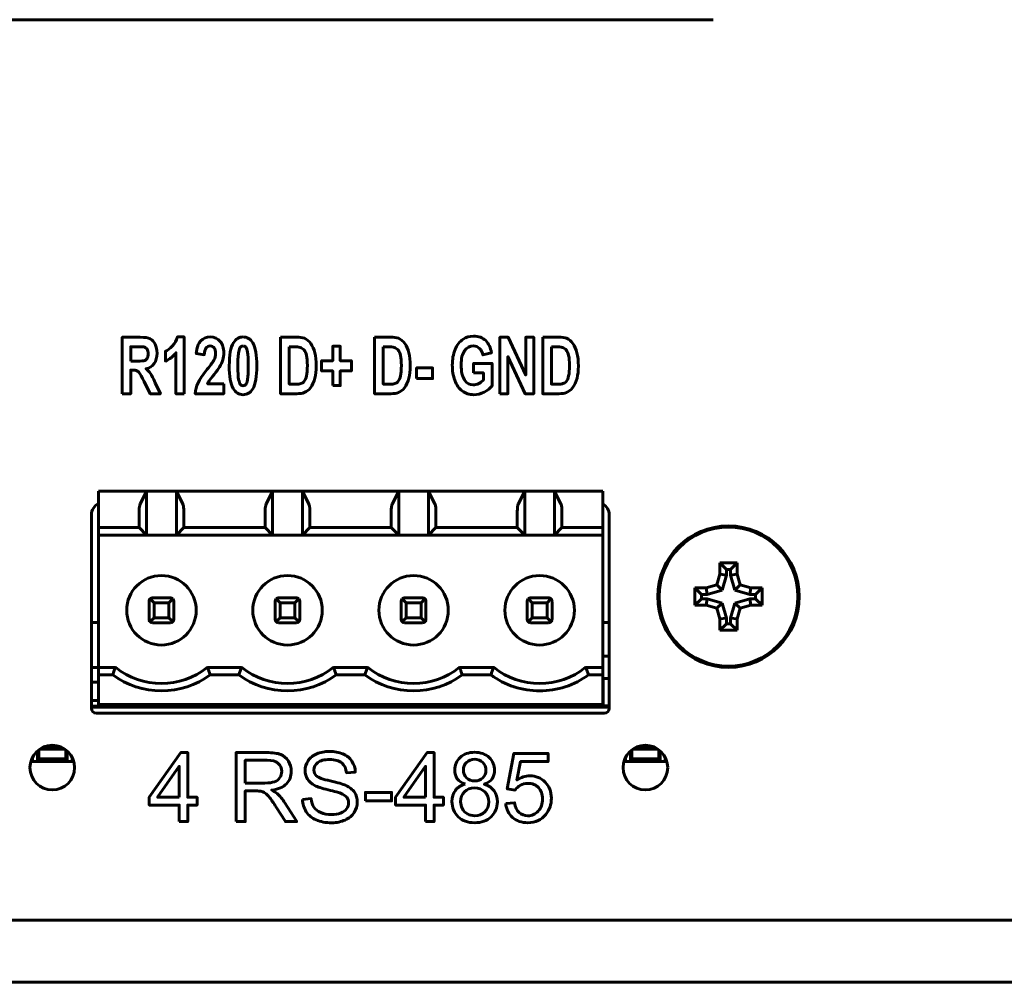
# Model space of a CAD drawing. Header units: millimetres. Extents: x -130 to 140, y -142 to 74.
# Tile 11 of 13: x 55 to 94, y -12 to 26. Entities that reach past the tile are written whole.
import ezdxf

# ---------------------------------------------------------------- set-up
doc = ezdxf.new("R2010")
doc.units = ezdxf.units.MM
doc.linetypes.add('K5LT_BASIC', pattern=[0])

msp = doc.modelspace()

# ---------------------------------------------------------------- linework, layer by layer
at = {"color": 150, "linetype": 'K5LT_BASIC', "lineweight": 60, "true_color": 0x0080ff}
for p, q in [((-85.511, 26.455), (82.489, 26.455)), ((59.658, 7.458), (57.718, 7.458)), ((57.718, 6.938), (57.718, 7.458)), ((59.658, 7.458), (59.398, 6.938)), ((60.858, 7.458), (59.658, 7.458)), ((59.658, 7.458), (59.658, 5.688)), ((61.118, 6.938), (60.858, 7.458)), ((64.738, 7.458), (60.858, 7.458)), ((60.858, 5.688), (60.858, 7.458)), ((64.738, 7.458), (64.478, 6.938)), ((65.938, 7.458), (64.738, 7.458)), ((64.738, 7.458), (64.738, 5.688)), ((65.938, 5.688), (65.938, 7.458)), ((66.198, 6.938), (65.938, 7.458)), ((69.818, 7.458), (65.938, 7.458)), ((69.818, 7.458), (69.558, 6.938)), ((71.018, 7.458), (69.818, 7.458)), ((69.818, 7.458), (69.818, 5.688)), ((71.018, 5.688), (71.018, 7.458)), ((74.898, 7.458), (71.018, 7.458)), ((71.278, 6.938), (71.018, 7.458)), ((74.898, 7.458), (74.638, 6.938)), ((74.898, 5.688), (74.898, 7.458)), ((76.098, 7.458), (74.898, 7.458)), ((76.098, 5.688), (76.098, 7.458)), ((76.098, 7.458), (76.358, 6.938)), ((78.038, 7.458), (76.098, 7.458)), ((78.038, 7.458), (78.038, 6.938)), ((57.718, 6.938), (57.718, 6.666)), ((78.038, 6.666), (78.038, 6.938)), ((57.438, 6.507), (57.438, -1.293)), ((57.718, 6.666), (57.718, 5.988)), ((59.358, 5.988), (59.358, 6.666)), ((61.158, 6.666), (61.158, 5.988)), ((64.438, 5.988), (64.438, 6.666)), ((66.238, 6.666), (66.238, 5.988)), ((69.518, 5.988), (69.518, 6.666)), ((71.318, 6.666), (71.318, 5.988)), ((74.598, 6.666), (74.598, 5.988)), ((76.398, 6.666), (76.398, 5.988)), ((78.038, 5.988), (78.038, 6.666)), ((78.298, -1.293), (78.298, 6.507)), ((57.718, 5.988), (57.718, 5.688)), ((59.358, 5.988), (57.718, 5.988)), ((59.658, 5.688), (59.358, 5.988)), ((61.158, 5.988), (60.858, 5.688)), ((64.438, 5.988), (61.158, 5.988)), ((64.738, 5.688), (64.438, 5.988)), ((66.238, 5.988), (65.938, 5.688)), ((69.518, 5.988), (66.238, 5.988)), ((69.818, 5.688), (69.518, 5.988)), ((71.318, 5.988), (71.018, 5.688)), ((74.598, 5.988), (71.318, 5.988)), ((74.598, 5.988), (74.898, 5.688)), ((76.398, 5.988), (76.098, 5.688)), ((78.038, 5.988), (76.398, 5.988)), ((78.038, 5.688), (78.038, 5.988)), ((57.718, 5.688), (57.718, 0.358)), ((59.658, 5.688), (57.718, 5.688)), ((60.858, 5.688), (59.658, 5.688)), ((64.738, 5.688), (60.858, 5.688)), ((65.938, 5.688), (64.738, 5.688)), ((69.818, 5.688), (65.938, 5.688)), ((71.018, 5.688), (69.818, 5.688)), ((74.898, 5.688), (71.018, 5.688)), ((74.898, 5.688), (76.098, 5.688)), ((78.038, 5.688), (76.098, 5.688)), ((78.038, 5.688), (78.038, 0.358)), ((82.758, 4.564), (82.758, 4.108)), ((83.458, 4.564), (82.758, 4.564)), ((83.023, 4.299), (82.758, 4.564)), ((83.194, 4.299), (83.458, 4.564)), ((83.458, 4.108), (83.458, 4.564)), ((82.758, 4.108), (82.637, 3.679)), ((83.023, 4.071), (82.758, 4.108)), ((83.023, 4.071), (82.851, 3.465)), ((83.023, 4.299), (83.023, 4.071)), ((83.194, 4.299), (83.023, 4.299)), ((83.194, 4.071), (83.194, 4.299)), ((83.194, 4.071), (83.458, 4.108)), ((83.365, 3.465), (83.194, 4.071)), ((83.58, 3.679), (83.458, 4.108)), ((82.637, 3.679), (82.208, 3.558)), ((82.851, 3.465), (82.637, 3.679)), ((83.365, 3.465), (83.58, 3.679)), ((84.008, 3.558), (83.58, 3.679)), ((82.017, 3.294), (81.753, 3.558)), ((81.753, 3.558), (81.753, 2.858)), ((82.208, 3.558), (81.753, 3.558)), ((82.017, 3.294), (82.017, 3.123)), ((82.245, 3.294), (82.017, 3.294)), ((82.245, 3.294), (82.208, 3.558)), ((82.851, 3.465), (82.245, 3.294)), ((83.971, 3.294), (83.365, 3.465)), ((83.971, 3.294), (84.008, 3.558)), ((84.199, 3.294), (83.971, 3.294)), ((84.464, 3.558), (84.008, 3.558)), ((84.199, 3.294), (84.464, 3.558)), ((84.199, 3.123), (84.199, 3.294)), ((84.464, 2.858), (84.464, 3.558)), ((59.758, 2.308), (59.758, 3.008)), ((59.958, 2.958), (59.802, 3.114)), ((60.608, 3.158), (59.908, 3.158)), ((59.958, 2.958), (59.958, 2.358)), ((60.558, 2.958), (59.958, 2.958)), ((60.714, 3.114), (60.558, 2.958)), ((60.558, 2.358), (60.558, 2.958)), ((60.758, 2.308), (60.758, 3.008)), ((64.838, 2.308), (64.838, 3.008)), ((65.038, 2.958), (64.882, 3.114)), ((65.688, 3.158), (64.988, 3.158)), ((65.038, 2.958), (65.038, 2.358)), ((65.638, 2.958), (65.038, 2.958)), ((65.794, 3.114), (65.638, 2.958)), ((65.638, 2.358), (65.638, 2.958)), ((65.838, 2.308), (65.838, 3.008)), ((69.918, 2.308), (69.918, 3.008)), ((70.118, 2.958), (69.962, 3.114)), ((70.768, 3.158), (70.068, 3.158)), ((70.118, 2.958), (70.118, 2.358)), ((70.718, 2.958), (70.118, 2.958)), ((70.874, 3.114), (70.718, 2.958)), ((70.718, 2.358), (70.718, 2.958)), ((70.918, 2.308), (70.918, 3.008)), ((74.998, 2.308), (74.998, 3.008)), ((75.198, 2.958), (75.042, 3.114)), ((75.848, 3.158), (75.148, 3.158)), ((75.198, 2.958), (75.198, 2.358)), ((75.798, 2.958), (75.198, 2.958)), ((75.954, 3.114), (75.798, 2.958)), ((75.798, 2.358), (75.798, 2.958)), ((75.998, 2.308), (75.998, 3.008)), ((82.017, 3.123), (81.753, 2.858)), ((81.753, 2.858), (82.208, 2.858)), ((82.017, 3.123), (82.245, 3.123)), ((82.245, 3.123), (82.208, 2.858)), ((82.208, 2.858), (82.637, 2.737)), ((82.245, 3.123), (82.851, 2.951)), ((82.851, 2.951), (82.637, 2.737)), ((82.851, 2.951), (83.023, 2.345)), ((83.194, 2.345), (83.365, 2.951)), ((83.365, 2.951), (83.971, 3.123)), ((83.365, 2.951), (83.58, 2.737)), ((83.58, 2.737), (84.008, 2.858)), ((83.971, 3.123), (84.199, 3.123)), ((83.971, 3.123), (84.008, 2.858)), ((84.008, 2.858), (84.464, 2.858)), ((84.199, 3.123), (84.464, 2.858)), ((82.637, 2.737), (82.758, 2.308)), ((83.458, 2.308), (83.58, 2.737)), ((57.438, 2.168), (57.718, 2.168)), ((59.958, 2.358), (59.802, 2.202)), ((60.608, 2.158), (59.908, 2.158)), ((59.958, 2.358), (60.558, 2.358)), ((60.558, 2.358), (60.714, 2.202)), ((65.038, 2.358), (64.882, 2.202)), ((65.688, 2.158), (64.988, 2.158)), ((65.038, 2.358), (65.638, 2.358)), ((65.638, 2.358), (65.794, 2.202)), ((70.118, 2.358), (69.962, 2.202)), ((70.768, 2.158), (70.068, 2.158)), ((70.118, 2.358), (70.718, 2.358)), ((70.718, 2.358), (70.874, 2.202)), ((75.198, 2.358), (75.042, 2.202)), ((75.848, 2.158), (75.148, 2.158)), ((75.198, 2.358), (75.798, 2.358)), ((75.798, 2.358), (75.954, 2.202)), ((78.038, 2.168), (78.298, 2.168)), ((83.023, 2.345), (82.758, 2.308)), ((82.758, 2.308), (82.758, 1.853)), ((83.023, 2.117), (82.758, 1.853)), ((83.023, 2.345), (83.023, 2.117)), ((83.023, 2.117), (83.194, 2.117)), ((83.194, 2.117), (83.194, 2.345)), ((83.194, 2.345), (83.458, 2.308)), ((83.194, 2.117), (83.458, 1.853)), ((83.458, 1.853), (83.458, 2.308)), ((82.758, 1.853), (83.458, 1.853)), ((78.038, 0.808), (78.298, 0.808)), ((57.718, 0.358), (57.438, 0.358)), ((57.718, 0.358), (58.405, 0.358)), ((57.718, 0.358), (57.718, 0.058)), ((58.298, 0.058), (57.718, 0.058)), ((57.718, 0.058), (57.718, -1.142)), ((63.485, 0.358), (62.111, 0.358)), ((63.378, 0.058), (62.22, 0.058)), ((68.565, 0.358), (67.191, 0.358)), ((68.458, 0.058), (67.3, 0.058)), ((73.646, 0.359), (72.271, 0.358)), ((73.538, 0.058), (72.38, 0.058)), ((77.351, 0.359), (78.038, 0.358)), ((78.038, 0.058), (77.46, 0.058)), ((78.038, 0.358), (78.038, 0.058)), ((78.038, -1.142), (78.038, 0.058)), ((57.718, -0.242), (57.438, -0.242)), ((78.058, -0.092), (78.058, -1.192)), ((78.298, -0.092), (78.058, -0.092)), ((57.438, -0.972), (57.718, -0.972)), ((57.438, -0.972), (57.718, -0.972)), ((78.038, -1.142), (57.718, -1.142)), ((57.758, -1.181), (57.758, -1.142)), ((57.758, -1.181), (57.758, -1.212)), ((58.258, -1.242), (58.258, -1.142)), ((58.908, -1.142), (58.908, -1.162)), ((59.758, -1.142), (59.758, -1.242)), ((60.758, -1.142), (60.758, -1.242)), ((60.813, -1.142), (60.813, -1.222)), ((61.148, -1.212), (61.148, -1.142)), ((61.568, -1.142), (61.568, -1.212)), ((61.683, -1.222), (61.683, -1.142)), ((62.083, -1.142), (62.083, -1.222)), ((62.953, -1.222), (62.953, -1.142)), ((63.353, -1.142), (63.353, -1.222)), ((64.223, -1.222), (64.223, -1.142)), ((64.243, -1.242), (64.243, -1.142)), ((64.663, -1.142), (64.663, -1.242)), ((64.838, -1.142), (64.838, -1.242)), ((65.838, -1.142), (65.838, -1.242)), ((65.933, -1.142), (65.933, -1.242)), ((66.763, -1.222), (66.763, -1.142)), ((66.783, -1.242), (66.783, -1.142)), ((67.203, -1.142), (67.203, -1.242)), ((67.258, -1.181), (67.258, -1.142)), ((67.758, -1.242), (67.758, -1.142)), ((68.033, -1.222), (68.033, -1.142)), ((68.053, -1.242), (68.053, -1.142)), ((68.473, -1.142), (68.473, -1.242)), ((68.758, -1.142), (68.758, -1.242)), ((69.258, -1.142), (69.258, -1.181)), ((69.303, -1.222), (69.303, -1.142)), ((69.703, -1.142), (69.703, -1.222)), ((69.918, -1.142), (69.918, -1.242)), ((70.918, -1.142), (70.918, -1.242)), ((70.958, -1.242), (70.958, -1.142)), ((72.708, -1.192), (72.708, -1.142)), ((73.608, -1.142), (73.608, -1.192)), ((74.998, -1.142), (74.998, -1.242)), ((75.998, -1.142), (75.998, -1.242)), ((75.998, -1.142), (75.998, -1.242)), ((76.408, -1.142), (76.408, -1.192)), ((76.958, -1.242), (76.958, -1.142)), ((78.038, -1.092), (78.058, -1.092)), ((57.758, -1.212), (57.438, -1.212)), ((57.758, -1.217), (57.438, -1.217)), ((57.438, -1.242), (78.298, -1.242)), ((57.638, -1.493), (78.098, -1.493)), ((57.758, -1.217), (57.758, -1.212)), ((58.258, -1.241), (57.818, -1.241)), ((58.958, -1.212), (59.758, -1.212)), ((59.258, -1.212), (59.258, -1.242)), ((59.698, -1.241), (59.258, -1.241)), ((60.758, -1.222), (60.813, -1.222)), ((61.568, -1.212), (61.148, -1.212)), ((61.148, -1.217), (61.148, -1.212)), ((61.568, -1.217), (61.148, -1.217)), ((61.568, -1.217), (61.568, -1.212)), ((61.683, -1.222), (62.083, -1.222)), ((62.953, -1.222), (63.353, -1.222)), ((64.223, -1.222), (64.243, -1.222)), ((66.763, -1.222), (66.783, -1.222)), ((67.758, -1.241), (67.318, -1.241)), ((68.033, -1.222), (68.053, -1.222)), ((69.198, -1.241), (68.758, -1.241)), ((69.303, -1.222), (69.703, -1.222)), ((73.608, -1.192), (72.708, -1.192)), ((76.408, -1.192), (75.998, -1.192)), ((78.298, -1.192), (78.058, -1.192)), ((55.258, -3.008), (55.258, -3.382)), ((55.311, -2.965), (55.311, -3.329)), ((56.364, -2.934), (55.353, -2.934)), ((56.276, -2.882), (55.44, -2.882)), ((55.554, -2.832), (56.162, -2.832)), ((56.406, -3.329), (56.406, -2.965)), ((56.458, -3.382), (56.458, -3.008)), ((79.158, -3.008), (79.158, -3.382)), ((79.211, -2.965), (79.211, -3.329)), ((80.264, -2.934), (79.253, -2.934)), ((80.176, -2.882), (79.34, -2.882)), ((79.454, -2.832), (80.062, -2.832)), ((80.306, -3.329), (80.306, -2.965)), ((80.358, -3.382), (80.358, -3.008)), ((55.058, -3.267), (55.058, -3.432)), ((56.658, -3.432), (55.058, -3.432)), ((55.258, -3.382), (55.311, -3.329)), ((55.258, -3.382), (56.458, -3.382)), ((55.311, -3.329), (56.406, -3.329)), ((56.458, -3.382), (56.406, -3.329)), ((56.658, -3.267), (56.658, -3.432)), ((78.958, -3.267), (78.958, -3.432)), ((80.558, -3.432), (78.958, -3.432)), ((79.158, -3.382), (79.211, -3.329)), ((79.158, -3.382), (80.358, -3.382)), ((79.211, -3.329), (80.306, -3.329)), ((80.358, -3.382), (80.306, -3.329)), ((80.558, -3.267), (80.558, -3.432)), ((-119.706, -9.832), (130.294, -9.832)), ((80.294, -9.824), (117.594, -9.824)), ((80.294, -9.832), (80.294, -9.824)), ((-119.706, -12.332), (130.294, -12.332))]:
    msp.add_line(p, q, dxfattribs=at)
for centre, radius in [((83.108, 3.208), 2.85), ((83.108, 3.208), 2.8), ((60.258, 2.658), 1.4), ((65.338, 2.658), 1.4), ((70.418, 2.658), 1.4), ((75.498, 2.658), 1.4), ((55.858, -3.679), 0.9), ((79.758, -3.679), 0.9)]:
    msp.add_circle(centre, radius, dxfattribs=at)
for centre, radius, start, end in [((57.938, 6.507), 0.5, 116.1039, 180), ((77.798, 6.507), 0.5, 0, 61.3146), ((59.908, 3.008), 0.15, 135, 180), ((59.908, 3.008), 0.15, 90, 135), ((60.608, 3.008), 0.15, 45, 90), ((60.608, 3.008), 0.15, 0, 45), ((64.988, 3.008), 0.15, 135, 180), ((64.988, 3.008), 0.15, 90, 135), ((65.688, 3.008), 0.15, 45, 90), ((65.688, 3.008), 0.15, 0, 45), ((70.068, 3.008), 0.15, 135, 180), ((70.068, 3.008), 0.15, 90, 135), ((70.768, 3.008), 0.15, 45, 90), ((70.768, 3.008), 0.15, 0, 45), ((75.148, 3.008), 0.15, 135, 180), ((75.148, 3.008), 0.15, 90, 135), ((75.848, 3.008), 0.15, 45, 90), ((75.848, 3.008), 0.15, 0, 45), ((59.908, 2.308), 0.15, 180, 225), ((59.908, 2.308), 0.15, 225, 270), ((60.608, 2.308), 0.15, 270, 315), ((60.608, 2.308), 0.15, 315, 0), ((64.988, 2.308), 0.15, 180, 225), ((64.988, 2.308), 0.15, 225, 270), ((65.688, 2.308), 0.15, 270, 315), ((65.688, 2.308), 0.15, 315, 0), ((70.068, 2.308), 0.15, 180, 225), ((70.068, 2.308), 0.15, 225, 270), ((70.768, 2.308), 0.15, 270, 315), ((70.768, 2.308), 0.15, 315, 0), ((75.148, 2.308), 0.15, 180, 225), ((75.148, 2.308), 0.15, 225, 270), ((75.848, 2.308), 0.15, 270, 315), ((75.848, 2.308), 0.15, 315, 0), ((60.258, 2.656), 2.95, 231.1175, 308.8815), ((65.338, 2.656), 2.95, 231.1194, 308.8815), ((70.418, 2.656), 2.95, 231.1194, 308.8815), ((75.498, 2.656), 2.95, 231.1106, 308.8861), ((57.818, -1.181), 0.06, 180, 270), ((58.958, -1.162), 0.05, 180, 270), ((67.318, -1.181), 0.06, 180, 270), ((69.198, -1.181), 0.06, 270, 0), ((57.638, -1.293), 0.2, 180, 270), ((59.698, -1.181), 0.06, 270, 328.8898), ((78.098, -1.293), 0.2, 270, 0)]:
    msp.add_arc(centre, radius, start, end, dxfattribs=at)
for points, knots in [([(58.677, 11.386), (58.677, 11.386), (58.677, 13.659), (58.677, 13.659), (59.406, 13.659), (59.406, 13.659), (59.589, 13.659), (59.722, 13.639), (59.805, 13.598), (59.888, 13.557), (59.954, 13.485), (60.004, 13.38), (60.054, 13.276), (60.079, 13.157), (60.079, 13.022), (60.079, 12.851), (60.042, 12.71), (59.966, 12.599), (59.891, 12.488), (59.779, 12.418), (59.629, 12.389), (59.703, 12.332), (59.765, 12.268), (59.813, 12.199), (59.861, 12.129), (59.927, 12.006), (60.009, 11.829), (60.009, 11.829), (60.218, 11.386), (60.218, 11.386), (59.804, 11.386), (59.804, 11.386), (59.557, 11.882), (59.557, 11.882), (59.468, 12.059), (59.407, 12.17), (59.374, 12.216), (59.341, 12.261), (59.306, 12.293), (59.269, 12.31), (59.232, 12.327), (59.174, 12.335), (59.094, 12.335), (59.094, 12.335), (59.024, 12.335), (59.024, 12.335), (59.024, 11.386), (59.024, 11.386), (58.677, 11.386), (58.677, 11.386)], [0, 0, 0, 0, 0.055556, 0.055556, 0.111111, 0.111111, 0.111111, 0.166667, 0.166667, 0.166667, 0.222222, 0.222222, 0.222222, 0.277778, 0.277778, 0.277778, 0.333333, 0.333333, 0.333333, 0.388889, 0.388889, 0.388889, 0.444444, 0.444444, 0.444444, 0.5, 0.5, 0.5, 0.555556, 0.555556, 0.611111, 0.611111, 0.666667, 0.666667, 0.666667, 0.722222, 0.722222, 0.722222, 0.777778, 0.777778, 0.777778, 0.833333, 0.833333, 0.833333, 0.888889, 0.888889, 0.944444, 0.944444, 1, 1, 1, 1]), ([(61.17, 11.386), (61.17, 11.386), (60.843, 11.386), (60.843, 11.386), (60.843, 13.032), (60.843, 13.032), (60.723, 12.882), (60.582, 12.772), (60.419, 12.7), (60.419, 12.7), (60.419, 13.097), (60.419, 13.097), (60.505, 13.134), (60.598, 13.205), (60.698, 13.309), (60.798, 13.413), (60.867, 13.534), (60.904, 13.672), (60.904, 13.672), (61.17, 13.672), (61.17, 13.672), (61.17, 11.386), (61.17, 11.386)], [0, 0, 0, 0, 0.125, 0.125, 0.25, 0.25, 0.25, 0.375, 0.375, 0.375, 0.5, 0.5, 0.5, 0.625, 0.625, 0.625, 0.75, 0.75, 0.75, 0.875, 0.875, 1, 1, 1, 1]), ([(62.771, 11.789), (62.771, 11.789), (62.771, 11.386), (62.771, 11.386), (61.62, 11.386), (61.62, 11.386), (61.633, 11.539), (61.67, 11.684), (61.732, 11.821), (61.795, 11.959), (61.918, 12.141), (62.101, 12.368), (62.249, 12.551), (62.34, 12.675), (62.373, 12.74), (62.418, 12.83), (62.441, 12.919), (62.441, 13.007), (62.441, 13.105), (62.421, 13.179), (62.382, 13.232), (62.343, 13.284), (62.289, 13.31), (62.22, 13.31), (62.151, 13.31), (62.097, 13.282), (62.056, 13.227), (62.016, 13.173), (61.993, 13.082), (61.986, 12.954), (61.986, 12.954), (61.659, 12.998), (61.659, 12.998), (61.678, 13.238), (61.739, 13.411), (61.842, 13.515), (61.945, 13.62), (62.073, 13.672), (62.228, 13.672), (62.397, 13.672), (62.529, 13.611), (62.626, 13.49), (62.723, 13.369), (62.771, 13.218), (62.771, 13.037), (62.771, 12.935), (62.757, 12.837), (62.73, 12.744), (62.702, 12.652), (62.658, 12.555), (62.598, 12.453), (62.558, 12.386), (62.486, 12.289), (62.383, 12.162), (62.279, 12.036), (62.213, 11.952), (62.185, 11.91), (62.157, 11.869), (62.135, 11.828), (62.118, 11.789), (62.118, 11.789), (62.771, 11.789), (62.771, 11.789)], [0, 0, 0, 0, 0.047619, 0.047619, 0.095238, 0.095238, 0.095238, 0.142857, 0.142857, 0.142857, 0.190476, 0.190476, 0.190476, 0.238095, 0.238095, 0.238095, 0.285714, 0.285714, 0.285714, 0.333333, 0.333333, 0.333333, 0.380952, 0.380952, 0.380952, 0.428571, 0.428571, 0.428571, 0.47619, 0.47619, 0.47619, 0.52381, 0.52381, 0.52381, 0.571429, 0.571429, 0.571429, 0.619048, 0.619048, 0.619048, 0.666667, 0.666667, 0.666667, 0.714286, 0.714286, 0.714286, 0.761905, 0.761905, 0.761905, 0.809524, 0.809524, 0.809524, 0.857143, 0.857143, 0.857143, 0.904762, 0.904762, 0.904762, 0.952381, 0.952381, 0.952381, 1, 1, 1, 1]), ([(63.548, 13.672), (63.713, 13.672), (63.843, 13.593), (63.937, 13.435), (64.048, 13.249), (64.104, 12.94), (64.104, 12.508), (64.104, 12.077), (64.047, 11.766), (63.935, 11.578), (63.843, 11.422), (63.713, 11.345), (63.548, 11.345), (63.381, 11.345), (63.247, 11.43), (63.145, 11.6), (63.042, 11.771), (62.991, 12.075), (62.991, 12.512), (62.991, 12.941), (63.048, 13.25), (63.16, 13.439), (63.253, 13.594), (63.382, 13.672), (63.548, 13.672)], [0, 0, 0, 0, 0.125, 0.125, 0.125, 0.25, 0.25, 0.25, 0.375, 0.375, 0.375, 0.5, 0.5, 0.5, 0.625, 0.625, 0.625, 0.75, 0.75, 0.75, 0.875, 0.875, 0.875, 1, 1, 1, 1]), ([(65.061, 13.659), (65.061, 13.659), (65.691, 13.659), (65.691, 13.659), (65.833, 13.659), (65.942, 13.645), (66.016, 13.616), (66.117, 13.577), (66.203, 13.507), (66.274, 13.406), (66.346, 13.306), (66.4, 13.184), (66.437, 13.038), (66.475, 12.893), (66.493, 12.714), (66.493, 12.501), (66.493, 12.314), (66.476, 12.153), (66.441, 12.017), (66.398, 11.852), (66.337, 11.718), (66.258, 11.616), (66.198, 11.538), (66.117, 11.477), (66.015, 11.434), (65.939, 11.402), (65.837, 11.386), (65.71, 11.386), (65.71, 11.386), (65.061, 11.386), (65.061, 11.386), (65.061, 13.659), (65.061, 13.659)], [0, 0, 0, 0, 0.090909, 0.090909, 0.090909, 0.181818, 0.181818, 0.181818, 0.272727, 0.272727, 0.272727, 0.363636, 0.363636, 0.363636, 0.454545, 0.454545, 0.454545, 0.545455, 0.545455, 0.545455, 0.636364, 0.636364, 0.636364, 0.727273, 0.727273, 0.727273, 0.818182, 0.818182, 0.818182, 0.909091, 0.909091, 1, 1, 1, 1]), ([(68.849, 13.659), (68.849, 13.659), (69.48, 13.659), (69.48, 13.659), (69.622, 13.659), (69.731, 13.645), (69.805, 13.616), (69.905, 13.577), (69.992, 13.507), (70.063, 13.406), (70.135, 13.306), (70.189, 13.184), (70.226, 13.038), (70.264, 12.893), (70.282, 12.714), (70.282, 12.501), (70.282, 12.314), (70.265, 12.153), (70.23, 12.017), (70.187, 11.852), (70.126, 11.718), (70.047, 11.616), (69.987, 11.538), (69.906, 11.477), (69.804, 11.434), (69.728, 11.402), (69.626, 11.386), (69.499, 11.386), (69.499, 11.386), (68.849, 11.386), (68.849, 11.386), (68.849, 13.659), (68.849, 13.659)], [0, 0, 0, 0, 0.090909, 0.090909, 0.090909, 0.181818, 0.181818, 0.181818, 0.272727, 0.272727, 0.272727, 0.363636, 0.363636, 0.363636, 0.454545, 0.454545, 0.454545, 0.545455, 0.545455, 0.545455, 0.636364, 0.636364, 0.636364, 0.727273, 0.727273, 0.727273, 0.818182, 0.818182, 0.818182, 0.909091, 0.909091, 1, 1, 1, 1]), ([(72.835, 12.221), (72.835, 12.221), (72.835, 12.605), (72.835, 12.605), (73.579, 12.605), (73.579, 12.605), (73.579, 11.698), (73.579, 11.698), (73.506, 11.604), (73.401, 11.522), (73.264, 11.451), (73.127, 11.38), (72.988, 11.345), (72.847, 11.345), (72.668, 11.345), (72.512, 11.394), (72.379, 11.494), (72.246, 11.594), (72.146, 11.738), (72.079, 11.924), (72.012, 12.109), (71.978, 12.312), (71.978, 12.531), (71.978, 12.768), (72.016, 12.978), (72.09, 13.163), (72.165, 13.347), (72.274, 13.489), (72.418, 13.587), (72.528, 13.663), (72.665, 13.701), (72.828, 13.701), (73.041, 13.701), (73.207, 13.641), (73.326, 13.523), (73.446, 13.404), (73.523, 13.24), (73.557, 13.031), (73.557, 13.031), (73.213, 12.945), (73.213, 12.945), (73.189, 13.057), (73.143, 13.145), (73.077, 13.21), (73.01, 13.275), (72.927, 13.307), (72.828, 13.307), (72.677, 13.307), (72.557, 13.243), (72.468, 13.116), (72.379, 12.988), (72.335, 12.799), (72.335, 12.549), (72.335, 12.279), (72.38, 12.076), (72.47, 11.941), (72.56, 11.806), (72.678, 11.738), (72.825, 11.738), (72.897, 11.738), (72.969, 11.757), (73.042, 11.795), (73.115, 11.833), (73.177, 11.879), (73.229, 11.933), (73.229, 11.933), (73.229, 12.221), (73.229, 12.221), (72.835, 12.221), (72.835, 12.221)], [0, 0, 0, 0, 0.041667, 0.041667, 0.083333, 0.083333, 0.125, 0.125, 0.125, 0.166667, 0.166667, 0.166667, 0.208333, 0.208333, 0.208333, 0.25, 0.25, 0.25, 0.291667, 0.291667, 0.291667, 0.333333, 0.333333, 0.333333, 0.375, 0.375, 0.375, 0.416667, 0.416667, 0.416667, 0.458333, 0.458333, 0.458333, 0.5, 0.5, 0.5, 0.541667, 0.541667, 0.541667, 0.583333, 0.583333, 0.583333, 0.625, 0.625, 0.625, 0.666667, 0.666667, 0.666667, 0.708333, 0.708333, 0.708333, 0.75, 0.75, 0.75, 0.791667, 0.791667, 0.791667, 0.833333, 0.833333, 0.833333, 0.875, 0.875, 0.875, 0.916667, 0.916667, 0.916667, 0.958333, 0.958333, 1, 1, 1, 1]), ([(73.899, 11.386), (73.899, 11.386), (73.899, 13.659), (73.899, 13.659), (74.234, 13.659), (74.234, 13.659), (74.939, 12.136), (74.939, 12.136), (74.939, 13.659), (74.939, 13.659), (75.26, 13.659), (75.26, 13.659), (75.26, 11.386), (75.26, 11.386), (74.913, 11.386), (74.913, 11.386), (74.219, 12.88), (74.219, 12.88), (74.219, 11.386), (74.219, 11.386), (73.899, 11.386), (73.899, 11.386)], [0, 0, 0, 0, 0.1, 0.1, 0.2, 0.2, 0.3, 0.3, 0.4, 0.4, 0.5, 0.5, 0.6, 0.6, 0.7, 0.7, 0.8, 0.8, 0.9, 0.9, 1, 1, 1, 1]), ([(75.626, 13.659), (75.626, 13.659), (76.257, 13.659), (76.257, 13.659), (76.399, 13.659), (76.508, 13.645), (76.582, 13.616), (76.682, 13.577), (76.768, 13.507), (76.84, 13.406), (76.911, 13.306), (76.966, 13.184), (77.003, 13.038), (77.04, 12.893), (77.059, 12.714), (77.059, 12.501), (77.059, 12.314), (77.041, 12.153), (77.006, 12.017), (76.964, 11.852), (76.903, 11.718), (76.823, 11.616), (76.763, 11.538), (76.683, 11.477), (76.581, 11.434), (76.505, 11.402), (76.403, 11.386), (76.275, 11.386), (76.275, 11.386), (75.626, 11.386), (75.626, 11.386), (75.626, 13.659), (75.626, 13.659)], [0, 0, 0, 0, 0.090909, 0.090909, 0.090909, 0.181818, 0.181818, 0.181818, 0.272727, 0.272727, 0.272727, 0.363636, 0.363636, 0.363636, 0.454545, 0.454545, 0.454545, 0.545455, 0.545455, 0.545455, 0.636364, 0.636364, 0.636364, 0.727273, 0.727273, 0.727273, 0.818182, 0.818182, 0.818182, 0.909091, 0.909091, 1, 1, 1, 1]), ([(59.024, 12.697), (59.024, 12.697), (59.28, 12.697), (59.28, 12.697), (59.446, 12.697), (59.549, 12.707), (59.591, 12.725), (59.632, 12.744), (59.665, 12.776), (59.688, 12.822), (59.711, 12.867), (59.723, 12.924), (59.723, 12.993), (59.723, 13.069), (59.707, 13.131), (59.677, 13.178), (59.646, 13.225), (59.602, 13.255), (59.547, 13.267), (59.518, 13.272), (59.434, 13.275), (59.294, 13.275), (59.294, 13.275), (59.024, 13.275), (59.024, 13.275), (59.024, 12.697), (59.024, 12.697)], [0, 0, 0, 0, 0.111111, 0.111111, 0.111111, 0.222222, 0.222222, 0.222222, 0.333333, 0.333333, 0.333333, 0.444444, 0.444444, 0.444444, 0.555556, 0.555556, 0.555556, 0.666667, 0.666667, 0.666667, 0.777778, 0.777778, 0.777778, 0.888889, 0.888889, 1, 1, 1, 1]), ([(63.548, 13.31), (63.509, 13.31), (63.473, 13.293), (63.443, 13.259), (63.412, 13.226), (63.389, 13.166), (63.372, 13.078), (63.349, 12.966), (63.338, 12.775), (63.338, 12.508), (63.338, 12.24), (63.348, 12.056), (63.368, 11.956), (63.388, 11.856), (63.413, 11.79), (63.443, 11.756), (63.474, 11.723), (63.509, 11.707), (63.548, 11.707), (63.587, 11.707), (63.622, 11.724), (63.652, 11.757), (63.683, 11.791), (63.707, 11.851), (63.723, 11.938), (63.746, 12.05), (63.757, 12.24), (63.757, 12.508), (63.757, 12.775), (63.747, 12.959), (63.727, 13.059), (63.707, 13.159), (63.682, 13.226), (63.652, 13.259), (63.621, 13.293), (63.587, 13.31), (63.548, 13.31)], [0, 0, 0, 0, 0.083333, 0.083333, 0.083333, 0.166667, 0.166667, 0.166667, 0.25, 0.25, 0.25, 0.333333, 0.333333, 0.333333, 0.416667, 0.416667, 0.416667, 0.5, 0.5, 0.5, 0.583333, 0.583333, 0.583333, 0.666667, 0.666667, 0.666667, 0.75, 0.75, 0.75, 0.833333, 0.833333, 0.833333, 0.916667, 0.916667, 0.916667, 1, 1, 1, 1]), ([(65.407, 13.275), (65.407, 13.275), (65.407, 11.77), (65.407, 11.77), (65.664, 11.77), (65.664, 11.77), (65.761, 11.77), (65.83, 11.778), (65.873, 11.792), (65.929, 11.81), (65.975, 11.842), (66.012, 11.887), (66.049, 11.931), (66.079, 12.004), (66.102, 12.106), (66.125, 12.207), (66.137, 12.346), (66.137, 12.698), (66.125, 12.832), (66.102, 12.926), (66.079, 13.021), (66.046, 13.094), (66.004, 13.146), (65.962, 13.199), (65.909, 13.235), (65.845, 13.253), (65.797, 13.268), (65.702, 13.275), (65.562, 13.275), (65.562, 13.275), (65.407, 13.275), (65.407, 13.275)], [0, 0, 0, 0, 0.090909, 0.090909, 0.181818, 0.181818, 0.181818, 0.272727, 0.272727, 0.272727, 0.363636, 0.363636, 0.363636, 0.454545, 0.454545, 0.454545, 0.545455, 0.545455, 0.636364, 0.636364, 0.636364, 0.727273, 0.727273, 0.727273, 0.818182, 0.818182, 0.818182, 0.909091, 0.909091, 0.909091, 1, 1, 1, 1]), ([(67.161, 11.713), (67.161, 11.713), (67.161, 12.304), (67.161, 12.304), (66.711, 12.304), (66.711, 12.304), (66.711, 12.71), (66.711, 12.71), (67.161, 12.71), (67.161, 12.71), (67.161, 13.3), (67.161, 13.3), (67.46, 13.3), (67.46, 13.3), (67.46, 12.71), (67.46, 12.71), (67.91, 12.71), (67.91, 12.71), (67.91, 12.304), (67.91, 12.304), (67.46, 12.304), (67.46, 12.304), (67.46, 11.713), (67.46, 11.713), (67.161, 11.713), (67.161, 11.713)], [0, 0, 0, 0, 0.083333, 0.083333, 0.166667, 0.166667, 0.25, 0.25, 0.333333, 0.333333, 0.416667, 0.416667, 0.5, 0.5, 0.583333, 0.583333, 0.666667, 0.666667, 0.75, 0.75, 0.833333, 0.833333, 0.916667, 0.916667, 1, 1, 1, 1]), ([(69.196, 13.275), (69.196, 13.275), (69.196, 11.77), (69.196, 11.77), (69.453, 11.77), (69.453, 11.77), (69.55, 11.77), (69.619, 11.778), (69.662, 11.792), (69.718, 11.81), (69.764, 11.842), (69.801, 11.887), (69.838, 11.931), (69.868, 12.004), (69.891, 12.106), (69.914, 12.207), (69.926, 12.346), (69.926, 12.698), (69.914, 12.832), (69.891, 12.926), (69.868, 13.021), (69.835, 13.094), (69.793, 13.146), (69.751, 13.199), (69.698, 13.235), (69.634, 13.253), (69.586, 13.268), (69.491, 13.275), (69.351, 13.275), (69.351, 13.275), (69.196, 13.275), (69.196, 13.275)], [0, 0, 0, 0, 0.090909, 0.090909, 0.181818, 0.181818, 0.181818, 0.272727, 0.272727, 0.272727, 0.363636, 0.363636, 0.363636, 0.454545, 0.454545, 0.454545, 0.545455, 0.545455, 0.636364, 0.636364, 0.636364, 0.727273, 0.727273, 0.727273, 0.818182, 0.818182, 0.818182, 0.909091, 0.909091, 0.909091, 1, 1, 1, 1]), ([(75.973, 13.275), (75.973, 13.275), (75.973, 11.77), (75.973, 11.77), (76.23, 11.77), (76.23, 11.77), (76.326, 11.77), (76.396, 11.778), (76.438, 11.792), (76.494, 11.81), (76.541, 11.842), (76.577, 11.887), (76.614, 11.931), (76.644, 12.004), (76.667, 12.106), (76.691, 12.207), (76.702, 12.346), (76.702, 12.698), (76.691, 12.832), (76.667, 12.926), (76.644, 13.021), (76.612, 13.094), (76.57, 13.146), (76.528, 13.199), (76.475, 13.235), (76.41, 13.253), (76.362, 13.268), (76.268, 13.275), (76.128, 13.275), (76.128, 13.275), (75.973, 13.275), (75.973, 13.275)], [0, 0, 0, 0, 0.090909, 0.090909, 0.181818, 0.181818, 0.181818, 0.272727, 0.272727, 0.272727, 0.363636, 0.363636, 0.363636, 0.454545, 0.454545, 0.454545, 0.545455, 0.545455, 0.636364, 0.636364, 0.636364, 0.727273, 0.727273, 0.727273, 0.818182, 0.818182, 0.818182, 0.909091, 0.909091, 0.909091, 1, 1, 1, 1]), ([(70.536, 11.992), (70.536, 11.992), (70.536, 12.427), (70.536, 12.427), (71.182, 12.427), (71.182, 12.427), (71.182, 11.992), (71.182, 11.992), (70.536, 11.992), (70.536, 11.992)], [0, 0, 0, 0, 0.25, 0.25, 0.5, 0.5, 0.75, 0.75, 1, 1, 1, 1]), ([(59.358, 6.666), (59.358, 6.716), (59.362, 6.77), (59.375, 6.868), (59.385, 6.912), (59.398, 6.938)], [0, 0, 0, 0, 0.5, 0.5, 1, 1, 1, 1]), ([(61.118, 6.938), (61.131, 6.912), (61.142, 6.868), (61.155, 6.77), (61.158, 6.716), (61.158, 6.666)], [0, 0, 0, 0, 0.5, 0.5, 1, 1, 1, 1]), ([(64.438, 6.666), (64.438, 6.716), (64.442, 6.77), (64.455, 6.868), (64.465, 6.912), (64.478, 6.938)], [0, 0, 0, 0, 0.5, 0.5, 1, 1, 1, 1]), ([(66.198, 6.938), (66.211, 6.912), (66.222, 6.868), (66.235, 6.77), (66.238, 6.716), (66.238, 6.666)], [0, 0, 0, 0, 0.5, 0.5, 1, 1, 1, 1]), ([(69.518, 6.666), (69.518, 6.716), (69.522, 6.77), (69.535, 6.868), (69.545, 6.912), (69.558, 6.938)], [0, 0, 0, 0, 0.5, 0.5, 1, 1, 1, 1]), ([(71.278, 6.938), (71.291, 6.912), (71.302, 6.868), (71.315, 6.77), (71.318, 6.716), (71.318, 6.666)], [0, 0, 0, 0, 0.5, 0.5, 1, 1, 1, 1]), ([(74.598, 6.666), (74.598, 6.716), (74.602, 6.77), (74.615, 6.868), (74.625, 6.912), (74.638, 6.938)], [0, 0, 0, 0, 0.5, 0.5, 1, 1, 1, 1]), ([(76.358, 6.938), (76.371, 6.912), (76.382, 6.868), (76.395, 6.77), (76.398, 6.716), (76.398, 6.666)], [0, 0, 0, 0, 0.5, 0.5, 1, 1, 1, 1]), ([(58.405, 0.358), (58.392, 0.33), (58.372, 0.274), (58.352, 0.218), (58.327, 0.146), (58.312, 0.102), (58.298, 0.058)], [0, 0, 0, 0, 0.000375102, 0.000750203, 0.000750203, 0.001339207, 0.001339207, 0.001339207, 0.001339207]), ([(62.111, 0.358), (62.113, 0.353), (62.119, 0.336), (62.131, 0.308), (62.138, 0.289), (62.139, 0.287), (62.152, 0.255), (62.161, 0.232), (62.167, 0.213), (62.167, 0.212), (62.185, 0.159), (62.202, 0.109), (62.22, 0.058)], [0, 0, 0, 0, 0.125, 0.234375, 0.234375, 0.25, 0.25, 0.484375, 0.484375, 0.5, 0.5, 1, 1, 1, 1]), ([(67.191, 0.358), (67.193, 0.353), (67.199, 0.336), (67.211, 0.308), (67.218, 0.289), (67.219, 0.287), (67.232, 0.255), (67.241, 0.232), (67.247, 0.213), (67.247, 0.212), (67.265, 0.159), (67.282, 0.109), (67.3, 0.058)], [0, 0, 0, 0, 0.125, 0.234375, 0.234375, 0.25, 0.25, 0.484375, 0.484375, 0.5, 0.5, 1, 1, 1, 1]), ([(72.271, 0.358), (72.273, 0.353), (72.279, 0.336), (72.291, 0.308), (72.298, 0.289), (72.299, 0.287), (72.312, 0.255), (72.321, 0.232), (72.327, 0.213), (72.327, 0.212), (72.345, 0.159), (72.362, 0.109), (72.38, 0.058)], [0, 0, 0, 0, 0.125, 0.234375, 0.234375, 0.25, 0.25, 0.484375, 0.484375, 0.5, 0.5, 1, 1, 1, 1]), ([(77.46, 0.058), (77.18, -0.158), (76.868, -0.318), (76.197, -0.535), (75.85, -0.588), (75.145, -0.588), (74.801, -0.535), (74.128, -0.318), (73.818, -0.158), (73.538, 0.058)], [0, 0, 0, 0, 0.001046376, 0.001046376, 0.002092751, 0.002092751, 0.003139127, 0.003139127, 0.004185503, 0.004185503, 0.004185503, 0.004185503]), ([(77.351, 0.359), (77.353, 0.354), (77.359, 0.337), (77.371, 0.307), (77.379, 0.288), (77.379, 0.287), (77.39, 0.259), (77.399, 0.236), (77.406, 0.214), (77.407, 0.213), (77.425, 0.16), (77.442, 0.109), (77.46, 0.058)], [0, 0, 0, 0, 0.125, 0.242188, 0.242188, 0.25, 0.25, 0.484375, 0.484375, 0.5, 0.5, 1, 1, 1, 1]), ([(60.974, -5.855), (60.974, -5.855), (60.974, -5.192), (60.974, -5.192), (59.766, -5.192), (59.766, -5.192), (59.766, -4.877), (59.766, -4.877), (61.036, -3.077), (61.036, -3.077), (61.316, -3.077), (61.316, -3.077), (61.316, -4.877), (61.316, -4.877), (61.692, -4.877), (61.692, -4.877), (61.692, -5.192), (61.692, -5.192), (61.316, -5.192), (61.316, -5.192), (61.316, -5.855), (61.316, -5.855), (60.974, -5.855), (60.974, -5.855)], [0, 0, 0, 0, 0.090909, 0.090909, 0.181818, 0.181818, 0.272727, 0.272727, 0.363636, 0.363636, 0.454545, 0.454545, 0.545455, 0.545455, 0.636364, 0.636364, 0.727273, 0.727273, 0.818182, 0.818182, 0.909091, 0.909091, 1, 1, 1, 1]), ([(63.265, -5.855), (63.265, -5.855), (63.265, -3.077), (63.265, -3.077), (64.498, -3.077), (64.498, -3.077), (64.745, -3.077), (64.934, -3.102), (65.191, -3.201), (65.294, -3.289), (65.448, -3.542), (65.487, -3.681), (65.487, -3.834), (65.487, -4.031), (65.422, -4.197), (65.167, -4.468), (64.971, -4.553), (64.704, -4.59), (64.802, -4.637), (64.876, -4.683), (64.926, -4.728), (65.033, -4.827), (65.135, -4.95), (65.23, -5.098), (65.23, -5.098), (65.711, -5.855), (65.711, -5.855), (65.252, -5.855), (65.252, -5.855), (64.884, -5.277), (64.884, -5.277), (64.777, -5.109), (64.689, -4.982), (64.619, -4.893), (64.549, -4.805), (64.487, -4.743), (64.432, -4.708), (64.378, -4.673), (64.322, -4.648), (64.265, -4.634), (64.223, -4.626), (64.155, -4.621), (64.06, -4.621), (64.06, -4.621), (63.634, -4.621), (63.634, -4.621), (63.634, -5.855), (63.634, -5.855), (63.265, -5.855), (63.265, -5.855)], [0, 0, 0, 0, 0.052632, 0.052632, 0.105263, 0.105263, 0.105263, 0.157895, 0.157895, 0.210526, 0.210526, 0.263158, 0.263158, 0.263158, 0.315789, 0.315789, 0.368421, 0.368421, 0.368421, 0.421053, 0.421053, 0.421053, 0.473684, 0.473684, 0.473684, 0.526316, 0.526316, 0.578947, 0.578947, 0.631579, 0.631579, 0.631579, 0.684211, 0.684211, 0.684211, 0.736842, 0.736842, 0.736842, 0.789474, 0.789474, 0.789474, 0.842105, 0.842105, 0.842105, 0.894737, 0.894737, 0.947368, 0.947368, 1, 1, 1, 1]), ([(65.942, -4.963), (65.942, -4.963), (66.287, -4.932), (66.287, -4.932), (66.303, -5.071), (66.342, -5.186), (66.402, -5.276), (66.462, -5.365), (66.555, -5.437), (66.681, -5.493), (66.808, -5.548), (66.95, -5.576), (67.108, -5.576), (67.248, -5.576), (67.372, -5.555), (67.479, -5.513), (67.587, -5.471), (67.666, -5.413), (67.719, -5.34), (67.771, -5.267), (67.798, -5.188), (67.798, -5.102), (67.798, -5.016), (67.773, -4.94), (67.722, -4.875), (67.672, -4.81), (67.588, -4.756), (67.472, -4.711), (67.397, -4.683), (67.232, -4.637), (66.721, -4.514), (66.542, -4.457), (66.44, -4.403), (66.307, -4.333), (66.209, -4.246), (66.144, -4.143), (66.079, -4.04), (66.046, -3.925), (66.046, -3.797), (66.046, -3.656), (66.087, -3.525), (66.166, -3.403), (66.246, -3.281), (66.362, -3.189), (66.515, -3.125), (66.668, -3.062), (66.838, -3.03), (67.025, -3.03), (67.231, -3.03), (67.413, -3.063), (67.57, -3.13), (67.727, -3.196), (67.848, -3.293), (67.933, -3.423), (68.018, -3.551), (68.063, -3.698), (68.07, -3.861), (68.07, -3.861), (67.716, -3.888), (67.716, -3.888), (67.698, -3.712), (67.634, -3.58), (67.524, -3.491), (67.415, -3.401), (67.253, -3.356), (67.039, -3.356), (66.817, -3.356), (66.654, -3.397), (66.553, -3.478), (66.451, -3.56), (66.4, -3.658), (66.4, -3.773), (66.4, -3.873), (66.436, -3.955), (66.508, -4.02), (66.579, -4.084), (66.764, -4.15), (67.063, -4.218), (67.362, -4.285), (67.567, -4.344), (67.678, -4.395), (67.839, -4.469), (67.959, -4.563), (68.036, -4.677), (68.113, -4.791), (68.151, -4.923), (68.151, -5.071), (68.151, -5.219), (68.109, -5.358), (68.024, -5.488), (67.94, -5.619), (67.819, -5.721), (67.66, -5.793), (67.501, -5.865), (67.323, -5.902), (67.125, -5.902), (66.874, -5.902), (66.663, -5.865), (66.494, -5.792), (66.323, -5.719), (66.191, -5.609), (66.094, -5.461), (65.997, -5.314), (65.947, -5.148), (65.942, -4.963)], [0, 0, 0, 0, 0.028571, 0.028571, 0.028571, 0.057143, 0.057143, 0.057143, 0.085714, 0.085714, 0.085714, 0.114286, 0.114286, 0.114286, 0.142857, 0.142857, 0.142857, 0.171429, 0.171429, 0.171429, 0.2, 0.2, 0.2, 0.228571, 0.228571, 0.228571, 0.257143, 0.257143, 0.257143, 0.285714, 0.285714, 0.314286, 0.314286, 0.314286, 0.342857, 0.342857, 0.342857, 0.371429, 0.371429, 0.371429, 0.4, 0.4, 0.4, 0.428571, 0.428571, 0.428571, 0.457143, 0.457143, 0.457143, 0.485714, 0.485714, 0.485714, 0.514286, 0.514286, 0.514286, 0.542857, 0.542857, 0.542857, 0.571429, 0.571429, 0.571429, 0.6, 0.6, 0.6, 0.628571, 0.628571, 0.628571, 0.657143, 0.657143, 0.657143, 0.685714, 0.685714, 0.685714, 0.714286, 0.714286, 0.714286, 0.742857, 0.742857, 0.742857, 0.771429, 0.771429, 0.771429, 0.8, 0.8, 0.8, 0.828571, 0.828571, 0.828571, 0.857143, 0.857143, 0.857143, 0.885714, 0.885714, 0.885714, 0.914286, 0.914286, 0.914286, 0.942857, 0.942857, 0.942857, 0.971429, 0.971429, 0.971429, 1, 1, 1, 1]), ([(70.901, -5.855), (70.901, -5.855), (70.901, -5.192), (70.901, -5.192), (69.693, -5.192), (69.693, -5.192), (69.693, -4.877), (69.693, -4.877), (70.963, -3.077), (70.963, -3.077), (71.243, -3.077), (71.243, -3.077), (71.243, -4.877), (71.243, -4.877), (71.619, -4.877), (71.619, -4.877), (71.619, -5.192), (71.619, -5.192), (71.243, -5.192), (71.243, -5.192), (71.243, -5.855), (71.243, -5.855), (70.901, -5.855), (70.901, -5.855)], [0, 0, 0, 0, 0.090909, 0.090909, 0.181818, 0.181818, 0.272727, 0.272727, 0.363636, 0.363636, 0.454545, 0.454545, 0.545455, 0.545455, 0.636364, 0.636364, 0.727273, 0.727273, 0.818182, 0.818182, 0.909091, 0.909091, 1, 1, 1, 1]), ([(72.496, -4.349), (72.354, -4.297), (72.249, -4.223), (72.18, -4.127), (72.112, -4.031), (72.078, -3.915), (72.078, -3.782), (72.078, -3.579), (72.151, -3.41), (72.296, -3.272), (72.441, -3.134), (72.634, -3.065), (72.876, -3.065), (73.118, -3.065), (73.313, -3.135), (73.461, -3.276), (73.608, -3.417), (73.682, -3.589), (73.682, -3.791), (73.682, -3.92), (73.648, -4.033), (73.581, -4.128), (73.514, -4.223), (73.412, -4.297), (73.274, -4.349), (73.444, -4.404), (73.573, -4.494), (73.661, -4.618), (73.75, -4.741), (73.795, -4.889), (73.795, -5.061), (73.795, -5.298), (73.711, -5.497), (73.543, -5.659), (73.375, -5.821), (73.154, -5.902), (72.606, -5.902), (72.386, -5.821), (72.217, -5.659), (72.05, -5.496), (71.966, -5.294), (71.966, -5.051), (71.966, -4.871), (72.011, -4.719), (72.103, -4.598), (72.195, -4.476), (72.326, -4.393), (72.496, -4.349)], [0, 0, 0, 0, 0.0625, 0.0625, 0.0625, 0.125, 0.125, 0.125, 0.1875, 0.1875, 0.1875, 0.25, 0.25, 0.25, 0.3125, 0.3125, 0.3125, 0.375, 0.375, 0.375, 0.4375, 0.4375, 0.4375, 0.5, 0.5, 0.5, 0.5625, 0.5625, 0.5625, 0.625, 0.625, 0.625, 0.6875, 0.6875, 0.6875, 0.75, 0.75, 0.8125, 0.8125, 0.8125, 0.875, 0.875, 0.875, 0.9375, 0.9375, 0.9375, 1, 1, 1, 1]), ([(74.129, -5.126), (74.129, -5.126), (74.487, -5.098), (74.487, -5.098), (74.513, -5.272), (74.575, -5.403), (74.67, -5.491), (74.766, -5.578), (74.883, -5.622), (75.021, -5.622), (75.188, -5.622), (75.327, -5.56), (75.44, -5.437), (75.553, -5.313), (75.609, -5.148), (75.609, -4.944), (75.609, -4.749), (75.555, -4.596), (75.339, -4.371), (75.196, -4.315), (75.018, -4.315), (74.907, -4.315), (74.808, -4.34), (74.72, -4.39), (74.633, -4.441), (74.564, -4.506), (74.514, -4.586), (74.514, -4.586), (74.192, -4.54), (74.192, -4.54), (74.459, -3.112), (74.459, -3.112), (75.838, -3.112), (75.838, -3.112), (75.838, -3.438), (75.838, -3.438), (74.732, -3.438), (74.732, -3.438), (74.584, -4.187), (74.584, -4.187), (74.75, -4.07), (74.925, -4.012), (75.107, -4.012), (75.349, -4.012), (75.554, -4.096), (75.72, -4.264), (75.887, -4.432), (75.97, -4.648), (75.97, -4.912), (75.97, -5.164), (75.897, -5.381), (75.751, -5.564), (75.573, -5.789), (75.329, -5.902), (75.021, -5.902), (74.769, -5.902), (74.563, -5.831), (74.403, -5.689), (74.243, -5.547), (74.152, -5.36), (74.129, -5.126)], [0, 0, 0, 0, 0.045455, 0.045455, 0.045455, 0.090909, 0.090909, 0.090909, 0.136364, 0.136364, 0.136364, 0.181818, 0.181818, 0.181818, 0.227273, 0.227273, 0.227273, 0.272727, 0.272727, 0.318182, 0.318182, 0.318182, 0.363636, 0.363636, 0.363636, 0.409091, 0.409091, 0.409091, 0.454545, 0.454545, 0.5, 0.5, 0.545455, 0.545455, 0.590909, 0.590909, 0.636364, 0.636364, 0.681818, 0.681818, 0.681818, 0.727273, 0.727273, 0.727273, 0.772727, 0.772727, 0.772727, 0.818182, 0.818182, 0.818182, 0.863636, 0.863636, 0.863636, 0.909091, 0.909091, 0.909091, 0.954545, 0.954545, 0.954545, 1, 1, 1, 1]), ([(63.634, -4.303), (63.634, -4.303), (64.424, -4.303), (64.424, -4.303), (64.592, -4.303), (64.723, -4.285), (64.817, -4.251), (64.912, -4.216), (64.984, -4.161), (65.032, -4.084), (65.081, -4.007), (65.106, -3.925), (65.106, -3.835), (65.106, -3.703), (65.059, -3.595), (64.964, -3.51), (64.868, -3.425), (64.718, -3.383), (64.513, -3.383), (64.513, -3.383), (63.634, -3.383), (63.634, -3.383), (63.634, -4.303), (63.634, -4.303)], [0, 0, 0, 0, 0.125, 0.125, 0.125, 0.25, 0.25, 0.25, 0.375, 0.375, 0.375, 0.5, 0.5, 0.5, 0.625, 0.625, 0.625, 0.75, 0.75, 0.75, 0.875, 0.875, 1, 1, 1, 1]), ([(72.428, -3.769), (72.428, -3.901), (72.47, -4.009), (72.553, -4.092), (72.637, -4.175), (72.747, -4.218), (72.884, -4.218), (73.017, -4.218), (73.124, -4.176), (73.208, -4.093), (73.291, -4.011), (73.333, -3.909), (73.333, -3.789), (73.333, -3.663), (73.29, -3.558), (73.204, -3.472), (73.118, -3.387), (73.01, -3.344), (72.88, -3.344), (72.749, -3.344), (72.641, -3.386), (72.555, -3.47), (72.47, -3.553), (72.428, -3.653), (72.428, -3.769)], [0, 0, 0, 0, 0.125, 0.125, 0.125, 0.25, 0.25, 0.25, 0.375, 0.375, 0.375, 0.5, 0.5, 0.5, 0.625, 0.625, 0.625, 0.75, 0.75, 0.75, 0.875, 0.875, 0.875, 1, 1, 1, 1]), ([(60.974, -4.877), (60.974, -4.877), (60.974, -3.628), (60.974, -3.628), (60.102, -4.877), (60.102, -4.877), (60.974, -4.877), (60.974, -4.877)], [0, 0, 0, 0, 0.333333, 0.333333, 0.666667, 0.666667, 1, 1, 1, 1]), ([(70.901, -4.877), (70.901, -4.877), (70.901, -3.628), (70.901, -3.628), (70.029, -4.877), (70.029, -4.877), (70.901, -4.877), (70.901, -4.877)], [0, 0, 0, 0, 0.333333, 0.333333, 0.666667, 0.666667, 1, 1, 1, 1]), ([(68.474, -5.021), (68.474, -5.021), (68.474, -4.679), (68.474, -4.679), (69.53, -4.679), (69.53, -4.679), (69.53, -5.021), (69.53, -5.021), (68.474, -5.021), (68.474, -5.021)], [0, 0, 0, 0, 0.25, 0.25, 0.5, 0.5, 0.75, 0.75, 1, 1, 1, 1]), ([(72.315, -5.054), (72.315, -5.151), (72.338, -5.245), (72.383, -5.336), (72.428, -5.427), (72.497, -5.497), (72.589, -5.547), (72.68, -5.597), (72.778, -5.622), (72.883, -5.622), (73.047, -5.622), (73.182, -5.57), (73.393, -5.36), (73.445, -5.227), (73.445, -5.065), (73.445, -4.901), (73.391, -4.765), (73.283, -4.658), (73.174, -4.551), (73.037, -4.497), (72.872, -4.497), (72.71, -4.497), (72.577, -4.55), (72.367, -4.762), (72.315, -4.895), (72.315, -5.054)], [0, 0, 0, 0, 0.111111, 0.111111, 0.111111, 0.222222, 0.222222, 0.222222, 0.333333, 0.333333, 0.333333, 0.444444, 0.444444, 0.555556, 0.555556, 0.555556, 0.666667, 0.666667, 0.666667, 0.777778, 0.777778, 0.777778, 0.888889, 0.888889, 1, 1, 1, 1])]:
    msp.add_open_spline(points, degree=3, knots=knots, dxfattribs=at)
for points in [[(62.22, 0.058), (61.102, -0.804), (59.414, -0.803), (58.298, 0.058)], [(63.485, 0.358), (63.446, 0.259), (63.41, 0.159), (63.378, 0.058)], [(67.3, 0.058), (66.182, -0.804), (64.495, -0.803), (63.378, 0.058)], [(68.565, 0.358), (68.526, 0.259), (68.49, 0.159), (68.458, 0.058)], [(72.38, 0.058), (71.262, -0.804), (69.575, -0.803), (68.458, 0.058)], [(73.646, 0.359), (73.607, 0.26), (73.571, 0.159), (73.538, 0.058)]]:
    msp.add_open_spline(points, degree=3, dxfattribs=at)

doc.saveas('drawing.dxf')
